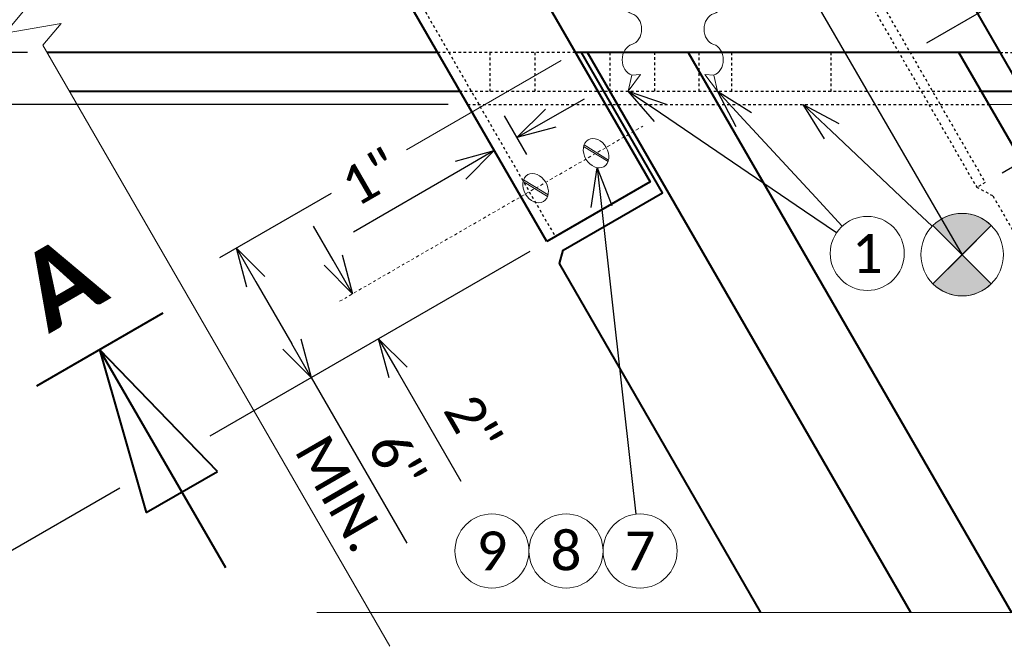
# Model space of a CAD drawing. Header units: metres. Extents: x -138 to 797, y -50 to 519.
# Tile 166 of 256: x -94 to -56, y 361 to 385. Entities that reach past the tile are written whole.
import ezdxf
from ezdxf import colors
from ezdxf.entities.mleader import LeaderData, LeaderLine
from ezdxf.enums import TextEntityAlignment as Align
from ezdxf.math import Vec2, Vec3

# ---------------------------------------------------------------- set-up
doc = ezdxf.new("R2010")
doc.units = ezdxf.units.M
doc.header["$MEASUREMENT"] = 0
doc.linetypes.add('Wisdot2', pattern=[0.125, 0.0625, -0.0625])
doc.linetypes.add('Wisdot4', pattern=[0.28125, 0.125, -0.0625, 0.03125, -0.0625])
for name, color, linetype, lineweight in [('B_ANNO', 7, 'Continuous', 18), ('B_ANNO_BREAK', 7, 'Continuous', 18), ('B_ANNO_DIM', 7, 'Continuous', 18), ('B_ANNO_SYMB', 7, 'Continuous', 18), ('B_ANNO_TEXT', 7, 'Continuous', 18), ('B_CNTR', 1, 'Wisdot4', 18), ('B_DETAIL', 7, 'Continuous', 18), ('B_DETAIL_HIDDEN', 7, 'Wisdot2', 25), ('B_DETAIL_OBJ', 7, 'Continuous', 40)]:
    doc.layers.add(name, color=color, linetype=linetype, lineweight=lineweight)
doc.styles.add('Annotative', font='calibri.ttf', dxfattribs={"height": 0.0625})
doc.styles.get("Standard").update_dxf_attribs({"font": 'calibri.ttf'})
doc.styles.add('Title', font='calibrib.ttf', dxfattribs={"height": 0.125})
doc.dimstyles.new('Annotative', dxfattribs={"dimscale": 0, "dimtxt": 0.0625, "dimasz": 0.0625, "dimexe": 0.03125, "dimexo": 0.03125, "dimgap": 0.03125, "dimtad": 1, "dimdec": 3, "dimzin": 3, "dimdsep": 46, "dimlunit": 4, "dimtxsty": 'Standard', "dimblk": 'OPEN30', "dimcen": 0.03125, "dimaunit": 1, "dimadec": 0, "dimazin": 3, "dimtfac": 0.75, "dimtdec": 3, "dimtofl": 0, "dimtmove": 0, "dimatfit": 3, "dimldrblk": 'OPEN30', "dimfxl": 1, "dimtfill": 1, "dimfrac": 1, "dimtolj": 1, "dimtzin": 0, "dimarcsym": 0})

# ---------------------------------------------------------------- blocks, each defined once
blk = doc.blocks.new('*U1773')
at = {"layer": 'B_DETAIL_OBJ'}
blk.add_line((44.7216, 117.2778), (57.1709, 95.7167), dxfattribs=at)
blk = doc.blocks.new('joint seal - plan at sidewalk')
at = {"layer": 'B_DETAIL'}
for p, q in [((0.336, 1.743), (-0.144, 2.386)), ((-0.144, 2.386), (0, 1.772)), ((0, 1.772), (0.336, 1.743)), ((0.336, -1.742), (-0.144, -2.385)), ((-0.144, -2.385), (0, -1.771)), ((0, -1.771), (0.336, -1.742))]:
    blk.add_line(p, q, dxfattribs=at)
for centre, major_axis in [((0.115, 1.181), (0, -0.607)), ((-0.113, 0.001), (0, 0.607)), ((0.115, -1.18), (0, -0.607))]:
    blk.add_ellipse(centre, major_axis=major_axis, ratio=0.8, start_param=3.377909, end_param=6.046869, dxfattribs=at)
blk = doc.blocks.new('_Open30')
at = {"color": 0, "linetype": 'ByBlock', "lineweight": -2}
for p, q in [((-1, 0.268), (0, 0)), ((0, 0), (-1, -0.268)), ((0, 0), (-1, 0))]:
    blk.add_line(p, q, dxfattribs=at)
blk = doc.blocks.new('*D3155')
at = {"layer": 'B_ANNO_DIM', "color": 0, "lineweight": -2, "transparency": 16777216}
for p, q in [((13.074, 122.572), (4.943, 117.878)), ((6.342, 116.954), (16.842, 98.767)), ((38.637, 109.618), (26.307, 102.5)), ((22.84, 100.498), (16.943, 97.093))]:
    blk.add_line(p, q, dxfattribs=at)
at = {"layer": 'Defpoints', "color": 0, "transparency": 16777216}
for p in [(13.724, 122.947), (39.286, 109.993), (17.592, 97.468)]:
    blk.add_point(p, dxfattribs=at)
at = {"layer": 'B_ANNO_DIM', "color": 0, "lineweight": -2, "transparency": 16777216, "xscale": 1.5, "yscale": 1.5, "zscale": 1.5}
for p, rotation in [((5.592, 118.253), 119.9999999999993), ((17.592, 97.468), 299.9999999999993)]:
    blk.add_blockref('_Open30', p, dxfattribs=dict(at, rotation=rotation))
at = {"layer": 'B_ANNO_DIM', "color": 0, "transparency": 16777216, "insert": (12.907, 108.62), "char_height": 1.5, "attachment_point": 5, "rotation": 300, "bg_fill": 3, "box_fill_scale": 1.25, "bg_fill_color": 256, "bg_fill_true_color": 13158600, "bg_fill_transparency": 0}
blk.add_mtext('\\A1;2\'-0"', dxfattribs=at)
blk = doc.blocks.new('*U60')
at = {"layer": 'B_ANNO', "lineweight": 40}
for p, q in [((-1.404, -1.5), (1.404, -1.5)), ((-0.79125, -4.665), (0, -1.5)), ((0, -6.353), (0, -1.5)), ((0, -1.5), (0.79125, -4.665)), ((0.79125, -4.665), (-0.79125, -4.665))]:
    blk.add_line(p, q, dxfattribs=at)
at = {"style": 'Title'}
blk.add_attdef('A', text='', height=1.5, dxfattribs=at).set_placement((0, 0), align=Align.MIDDLE_CENTER)
blk = doc.blocks.new('*D3154')
at = {"layer": 'B_ANNO_DIM', "color": 0, "lineweight": -2, "transparency": 16777216}
for p, q in [((30.98, 111.849), (26.685, 109.369)), ((28.085, 108.445), (29.465, 106.055)), ((30.215, 104.756), (33.898, 98.378))]:
    blk.add_line(p, q, dxfattribs=at)
at = {"layer": 'Defpoints', "color": 0, "transparency": 16777216}
for p in [(31.63, 112.224), (30.215, 104.756), (30.215, 104.756)]:
    blk.add_point(p, dxfattribs=at)
at = {"layer": 'B_ANNO_DIM', "color": 0, "lineweight": -2, "transparency": 16777216, "xscale": 1.5, "yscale": 1.5, "zscale": 1.5}
for p, rotation in [((27.335, 109.744), 119.9999999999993), ((30.215, 104.756), 299.9999999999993)]:
    blk.add_blockref('_Open30', p, dxfattribs=dict(at, rotation=rotation))
at = {"layer": 'B_ANNO_DIM', "color": 0, "transparency": 16777216, "insert": (32.431, 100.917), "char_height": 1.5, "attachment_point": 5, "rotation": 300}
blk.add_mtext('\\A1;6"\\PMIN.', dxfattribs=at)
blk = doc.blocks.new('*D3006')
at = {"layer": 'B_ANNO_DIM', "color": 0, "lineweight": -2, "transparency": 16777216}
for p, q in [((13.724, 122.561), (13.724, 124.061)), ((32.147, 121.061), (12.974, 121.061)), ((15.677, 119.061), (12.974, 119.061)), ((13.724, 117.561), (13.724, 112.726))]:
    blk.add_line(p, q, dxfattribs=at)
at = {"layer": 'Defpoints', "color": 0, "transparency": 16777216}
for p in [(32.897, 121.061), (13.724, 119.061), (16.427, 119.061)]:
    blk.add_point(p, dxfattribs=at)
at = {"layer": 'B_ANNO_DIM', "color": 0, "lineweight": -2, "transparency": 16777216, "xscale": 1.5, "yscale": 1.5, "zscale": 1.5}
for p, rotation in [((13.724, 121.061), 270), ((13.724, 119.061), 90)]:
    blk.add_blockref('_Open30', p, dxfattribs=dict(at, rotation=rotation))
at = {"layer": 'B_ANNO_DIM', "color": 0, "transparency": 16777216, "insert": (12.216, 114.393), "char_height": 1.5, "attachment_point": 5, "rotation": 90, "bg_fill": 3, "box_fill_scale": 1.25, "bg_fill_color": 256, "bg_fill_true_color": 13158600, "bg_fill_transparency": 0}
blk.add_mtext('\\A1;2"', dxfattribs=at)
blk = doc.blocks.new('*D3117')
at = {"layer": 'B_ANNO_DIM', "color": 0, "lineweight": -2, "transparency": 16777216}
for p, q in [((16.427, 118.778), (16.427, 120.278)), ((19.292, 117.278), (15.677, 117.278)), ((35.485, 115.278), (15.677, 115.278)), ((16.427, 113.778), (16.427, 108.943))]:
    blk.add_line(p, q, dxfattribs=at)
at = {"layer": 'Defpoints', "color": 0, "transparency": 16777216}
for p in [(16.427, 117.278), (20.042, 117.278), (36.235, 115.278)]:
    blk.add_point(p, dxfattribs=at)
at = {"layer": 'B_ANNO_DIM', "color": 0, "lineweight": -2, "transparency": 16777216, "xscale": 1.5, "yscale": 1.5, "zscale": 1.5}
for p, rotation in [((16.427, 117.278), 270), ((16.427, 115.278), 90)]:
    blk.add_blockref('_Open30', p, dxfattribs=dict(at, rotation=rotation))
at = {"layer": 'B_ANNO_DIM', "color": 0, "transparency": 16777216, "insert": (14.92, 110.61), "char_height": 1.5, "attachment_point": 5, "rotation": 90, "bg_fill": 3, "box_fill_scale": 1.25, "bg_fill_color": 256, "bg_fill_true_color": 13158600, "bg_fill_transparency": 0}
blk.add_mtext('\\A1;2"', dxfattribs=at)
blk = doc.blocks.new('circle half diag solid')
at = {"layer": 'B_ANNO_SYMB'}
h = blk.add_hatch(color=256, dxfattribs=at)
h.dxf.hatch_style = 1
h.paths.add_polyline_path([(1.123, 1.123), (1.123, 1.124, 0.414216), (-1.123, 1.124), (-1.123, 1.123), (0, 0)])
h.paths.add_polyline_path([(0, 0), (-1.122, -1.122, 0.413943), (1.122, -1.122)])
for p, q in [((-1.123, 1.123), (1.123, -1.123)), ((1.123, 1.123), (-1.123, -1.123))]:
    blk.add_line(p, q, dxfattribs=at)
at = {"layer": 'B_ANNO_SYMB', "flags": 128}
for points in [[(0, 0), (1.123, 1.123), (1.123, 1.124, 0.414216), (-1.123, 1.124), (-1.123, 1.123), (0, 0)], [(1.123, -1.123), (0, 0), (-1.123, -1.123), (-1.123, -1.122, 0.414211), (1.123, -1.123)]]:
    blk.add_lwpolyline(points, format="xyb", dxfattribs=at)
at = {"layer": 'B_ANNO_SYMB'}
blk.add_circle((0, 0.001), 1.588, dxfattribs=at)
blk = doc.blocks.new('*D3095')
at = {"layer": 'B_ANNO_DIM', "color": 0, "lineweight": -2, "transparency": 16777216}
for p, q in [((39.431, 114.747), (40.73, 115.497)), ((37.649, 114.833), (38.507, 113.347)), ((35.965, 112.746), (31.838, 110.363))]:
    blk.add_line(p, q, dxfattribs=at)
at = {"layer": 'Defpoints', "color": 0, "transparency": 16777216}
for p in [(37.274, 115.483), (37.264, 113.496), (37.264, 113.496)]:
    blk.add_point(p, dxfattribs=at)
at = {"layer": 'B_ANNO_DIM', "color": 0, "lineweight": -2, "transparency": 16777216, "xscale": 1.5, "yscale": 1.5, "zscale": 1.5}
for p, rotation in [((38.132, 113.997), 209.9999999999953), ((37.264, 113.496), 29.99999999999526)]:
    blk.add_blockref('_Open30', p, dxfattribs=dict(at, rotation=rotation))
at = {"layer": 'B_ANNO_DIM', "color": 0, "transparency": 16777216, "insert": (32.501, 112.48), "char_height": 1.5, "attachment_point": 5, "rotation": 30, "bg_fill": 3, "box_fill_scale": 1.25, "bg_fill_color": 256, "bg_fill_true_color": 13158600, "bg_fill_transparency": 0}
blk.add_mtext('\\A1;1"', dxfattribs=at)
blk = doc.blocks.new('*D3074')
at = {"layer": 'B_ANNO_DIM', "color": 0, "lineweight": -2, "transparency": 16777216}
for p, q in [((23.592, 132), (3.49, 120.394)), ((3.39, 122.068), (1.515, 125.315)), ((6.342, 116.954), (7.092, 115.655))]:
    blk.add_line(p, q, dxfattribs=at)
at = {"layer": 'Defpoints', "color": 0, "transparency": 16777216}
for p in [(24.242, 132.375), (5.592, 118.253), (5.592, 118.253)]:
    blk.add_point(p, dxfattribs=at)
at = {"layer": 'B_ANNO_DIM', "color": 0, "lineweight": -2, "transparency": 16777216, "xscale": 1.5, "yscale": 1.5, "zscale": 1.5}
for p, rotation in [((4.14, 120.769), 299.9999999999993), ((5.592, 118.253), 119.9999999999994)]:
    blk.add_blockref('_Open30', p, dxfattribs=dict(at, rotation=rotation))
blk = doc.blocks.new('*D3113')
at = {"layer": 'B_ANNO_DIM', "color": 0, "lineweight": -2, "transparency": 16777216}
for p, q in [((43.812, 135.163), (50.713, 139.147)), ((50.814, 137.473), (62.314, 117.555)), ((56.812, 112.647), (63.713, 116.631))]:
    blk.add_line(p, q, dxfattribs=at)
at = {"layer": 'Defpoints', "color": 0, "transparency": 16777216}
for p in [(43.163, 134.788), (63.064, 116.256), (56.163, 112.272)]:
    blk.add_point(p, dxfattribs=at)
at = {"layer": 'B_ANNO_DIM', "color": 0, "lineweight": -2, "transparency": 16777216, "xscale": 1.5, "yscale": 1.5, "zscale": 1.5}
for p, rotation in [((50.064, 138.772), 119.9999999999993), ((63.064, 116.256), 299.9999999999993)]:
    blk.add_blockref('_Open30', p, dxfattribs=dict(at, rotation=rotation))
at = {"layer": 'B_ANNO_DIM', "color": 0, "transparency": 16777216, "insert": (59.234, 125.904), "char_height": 1.5, "attachment_point": 5, "rotation": 300, "bg_fill": 3, "box_fill_scale": 1.25, "bg_fill_color": 256, "bg_fill_true_color": 13158600, "bg_fill_transparency": 0}
blk.add_mtext('\\A1;2\'-2"', dxfattribs=at)
blk = doc.blocks.new('*D2985')
at = {"layer": 'B_ANNO_DIM', "color": 0, "lineweight": -2, "transparency": 16777216}
for p, q in [((57.195, 119.543), (53.564, 125.833)), ((53.922, 117.653), (57.845, 119.918)), ((59.335, 115.835), (57.945, 118.243))]:
    blk.add_line(p, q, dxfattribs=at)
at = {"layer": 'Defpoints', "color": 0, "transparency": 16777216}
for p in [(53.273, 117.278), (60.085, 114.536), (60.085, 114.536)]:
    blk.add_point(p, dxfattribs=at)
at = {"layer": 'B_ANNO_DIM', "color": 0, "lineweight": -2, "transparency": 16777216, "xscale": 1.5, "yscale": 1.5, "zscale": 1.5}
for p, rotation in [((57.195, 119.543), 119.9999999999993), ((60.085, 114.536), 299.9999999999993)]:
    blk.add_blockref('_Open30', p, dxfattribs=dict(at, rotation=rotation))
at = {"layer": 'B_ANNO_DIM', "color": 0, "transparency": 16777216, "insert": (56.524, 124.34), "char_height": 1.5, "attachment_point": 5, "rotation": 300, "bg_fill": 3, "box_fill_scale": 1.25, "bg_fill_color": 256, "bg_fill_true_color": 13158600, "bg_fill_transparency": 0}
blk.add_mtext('\\A1;6 {\\H0.7x;\\S1#2;}"', dxfattribs=at)
blk = doc.blocks.new('*D3037')
at = {"layer": 'B_ANNO_DIM', "color": 0, "lineweight": -2, "transparency": 16777216}
for p, q in [((31.058, 109.284), (30.308, 110.583)), ((33.558, 104.954), (35.976, 100.767))]:
    blk.add_line(p, q, dxfattribs=at)
at = {"layer": 'Defpoints', "color": 0, "transparency": 16777216}
for p in [(31.808, 107.985), (31.808, 107.985), (32.808, 106.253)]:
    blk.add_point(p, dxfattribs=at)
at = {"layer": 'B_ANNO_DIM', "color": 0, "lineweight": -2, "transparency": 16777216, "xscale": 1.5, "yscale": 1.5, "zscale": 1.5}
for p, rotation in [((31.808, 107.985), 299.9999999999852), ((32.808, 106.253), 119.9999999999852)]:
    blk.add_blockref('_Open30', p, dxfattribs=dict(at, rotation=rotation))
at = {"layer": 'B_ANNO_DIM', "color": 0, "transparency": 16777216, "insert": (36.447, 102.965), "char_height": 1.5, "attachment_point": 5, "rotation": 300, "bg_fill": 3, "box_fill_scale": 1.25, "bg_fill_color": 256, "bg_fill_true_color": 13158600, "bg_fill_transparency": 0}
blk.add_mtext('\\A1;2"', dxfattribs=at)
blk = doc.blocks.new('*U2946')
at = {"layer": 'B_ANNO_BREAK', "flags": 128}
for points in [[(33.2437, 94.4117), (19.8807, 117.557), (20.5859, 118.3975), (18.425, 118.0165), (19.1302, 118.8569), (4.67, 143.9714)], [(140.8204, 95.7167), (118.3799, 95.7167), (118.0047, 96.7476), (117.2542, 94.6858), (116.879, 95.7167), (79.5978, 95.7167), (79.2226, 96.7476), (78.4721, 94.6858), (78.0969, 95.7167), (30.4364, 95.7167)]]:
    blk.add_lwpolyline(points, dxfattribs=at)
at = {"layer": 'B_ANNO_SYMB'}
for centre in [(51.623, 109.5386), (42.8757, 98.0819)]:
    blk.add_circle(centre, 1.4255, dxfattribs=at)
at = {"layer": 'B_DETAIL', "flags": 128}
blk.add_lwpolyline([(56.3036, 115.2778), (57.1985, 115.2778), (59.8474, 110.6898), (122.9342, 110.6898), (119.9966, 115.7778)], dxfattribs=at)
at = {"layer": 'B_DETAIL_HIDDEN'}
for p, q in [((41.4002, 137.0913), (55.8381, 112.0841)), ((43.1628, 134.7883), (56.1628, 112.2716)), ((56.7366, 117.2778), (118.4377, 117.2778)), ((36.2353, 115.2778), (56.3036, 115.2778)), ((56.1628, 112.2716), (55.8381, 112.0841)), ((56.4628, 111.752), (55.8381, 112.0841)), ((56.4628, 111.752), (65.7208, 95.7167))]:
    blk.add_line(p, q, dxfattribs=at)
at = {"layer": 'B_DETAIL_HIDDEN', "ltscale": 0.45}
for p, q in [((37.0967, 117.2778), (37.0967, 115.7898)), ((38.8277, 117.2778), (38.8277, 115.7898)), ((41.7137, 117.2778), (41.7137, 115.7898)), ((43.4467, 115.7898), (43.4467, 117.2778))]:
    blk.add_line(p, q, dxfattribs=at)
at = {"layer": 'B_DETAIL_HIDDEN', "ltscale": 0.5}
for p, q in [((45.1574, 115.7778), (45.1574, 117.2778)), ((46.4, 117.2778), (46.4, 115.7778)), ((50.2201, 117.2778), (50.2201, 115.7778))]:
    blk.add_line(p, q, dxfattribs=at)
at = {"layer": 'B_DETAIL_HIDDEN', "ltscale": 0.75}
blk.add_line((56.0219, 115.7778), (35.9466, 115.7778), dxfattribs=at)
at = {"layer": 'B_DETAIL_OBJ'}
for p, q in [((35.0806, 117.2778), (20.0419, 117.2778)), ((56.7366, 117.2778), (40.383, 117.2778)), ((67.5972, 95.7167), (55.1489, 117.2778)), ((35.9466, 115.7778), (20.9079, 115.7778)), ((57.6027, 115.7778), (56.0149, 115.7778))]:
    blk.add_line(p, q, dxfattribs=at)
at = {"layer": 'B_DETAIL_OBJ', "flags": 128}
blk.add_lwpolyline([(46.3426, 135.2807), (60.199, 111.2807), (121.9002, 111.2807), (108.0438, 135.2807)], close=True, dxfattribs=at)
at = {"color": 7, "linetype": 'Continuous', "lineweight": 18, "xscale": -1, "rotation": 180}
blk.add_blockref('joint seal - plan at sidewalk', (42.5611, 118.1758), dxfattribs=at)
at = {"color": 7, "linetype": 'Continuous', "lineweight": 18, "rotation": 180}
blk.add_blockref('joint seal - plan at sidewalk', (45.7101, 118.1758), dxfattribs=at)
at = {"xscale": -1}
blk.add_blockref('circle half diag solid', (55.276, 109.4906), dxfattribs=at)
at = {"layer": 'B_ANNO_TEXT', "char_height": 1.5, "width": 3.563823, "attachment_point": 5, "style": 'Annotative'}
for s, insert in [('1', (51.623, 109.5386)), ('8', (40.0246, 98.0819)), ('7', (42.8757, 98.0819))]:
    blk.add_mtext(s, dxfattribs=dict(at, insert=insert))
at = {"layer": 'B_ANNO_TEXT', "style": 'Annotative'}
blk.add_attdef('DIM4', text='', height=1.5, dxfattribs=at).set_placement((77.0824, 152.5336), align=Align.MIDDLE_CENTER)
at = {"layer": 'B_ANNO_DIM'}
ml = blk.add_multileader_mtext('Standard', dxfattribs=at)
ml.set_content('', color=256)
ml.set_leader_properties()
ml.set_arrow_properties(name='OPEN30')
ml.build(insert=Vec2(0, 0))
ml.multileader.update_dxf_attribs({"text_right_attachment_type": 3, "dogleg_length": 0.0625, "arrow_head_size": 1.5, "scale": 24})
ctx = ml.context
ctx.base_point, ctx.scale, ctx.char_height, ctx.arrow_head_size, ctx.landing_gap_size, ctx.plane_origin, ctx.plane_x_axis, ctx.plane_y_axis = Vec3(55.276, 109.4906), 24, 1.5, 1.5, 0.75, Vec3(49.877, 114.5105), Vec3(0.5022156, -0.8647424), Vec3(0.8647424, 0.5022156)
ctx.right_attachment = 3
notes = []
notes.append((ctx, [(0, (1, 1, 0), (47.0557, 123.6448), (0.5022156, -0.8647424), 16.368, [(0, [(45.3009, 121.0427), (47.0557, 123.6448), (47.0557, 123.6448)], 0, [])])]))
ctx.mtext.insert, ctx.mtext.text_direction, ctx.mtext.rotation, ctx.mtext.flow_direction = Vec3(56.3012, 109.2187), Vec3(0.5022156, -0.8647424), 5.238548, 5
ml = blk.add_multileader_mtext('Standard', dxfattribs=at)
ml.set_content('', color=256)
ml.set_leader_properties()
ml.set_arrow_properties(name='OPEN30')
ml.build(insert=Vec2(0, 0))
ml.multileader.update_dxf_attribs({"text_right_attachment_type": 3, "dogleg_length": 0.0625, "arrow_head_size": 1.5, "scale": 24})
ctx = ml.context
ctx.base_point, ctx.scale, ctx.char_height, ctx.arrow_head_size, ctx.landing_gap_size, ctx.plane_origin, ctx.plane_x_axis, ctx.plane_y_axis = Vec3(50.4437, 110.3394), 24, 1.5, 1.5, 0.75, Vec3(46.3255, 113.1358), Vec3(0.8272956, -0.5617669), Vec3(0.5617669, 0.8272956)
ctx.right_attachment = 3
notes.append((ctx, [(0, (1, 1, 0), (49.2028, 111.1821), (0.8272956, -0.5617669), 1.5, [(0, [(42.4171, 115.7898), (49.2028, 111.1821), (49.2028, 111.1821)], 0, [])])]))
ctx.mtext.insert, ctx.mtext.text_direction, ctx.mtext.rotation, ctx.mtext.flow_direction = Vec3(50.6428, 109.2976), Vec3(-0.8272956, 0.5617669), 2.5450726, 5
ml = blk.add_multileader_mtext('Standard', dxfattribs=at)
ml.set_content('', color=256)
ml.set_leader_properties()
ml.set_arrow_properties(name='OPEN30')
ml.build(insert=Vec2(0, 0))
ml.multileader.update_dxf_attribs({"text_right_attachment_type": 3, "dogleg_length": 0.0625, "arrow_head_size": 1.5, "scale": 24})
ctx = ml.context
ctx.base_point, ctx.scale, ctx.char_height, ctx.arrow_head_size, ctx.landing_gap_size, ctx.plane_origin, ctx.plane_x_axis, ctx.plane_y_axis = Vec3(51.6735, 109.4839), 24, 1.5, 1.5, 0.75, Vec3(47.2803, 114.2444), Vec3(-0.6781901, 0.7348865), Vec3(-0.7348865, -0.6781901)
ctx.right_attachment = 3
notes.append((ctx, [(0, (1, 1, 0), (49.639, 111.6885), (0.6781901, -0.7348865), 1.5, [(0, [(45.8541, 115.7898), (49.639, 111.6885), (49.639, 111.6885)], 0, [])])]))
ctx.mtext.insert, ctx.mtext.text_direction, ctx.mtext.rotation, ctx.mtext.flow_direction = Vec3(50.6137, 109.5264), Vec3(-0.6781901, 0.7348865), 2.3160934, 5
ml = blk.add_multileader_mtext('Standard', dxfattribs=at)
ml.set_content('', color=256)
ml.set_leader_properties()
ml.set_arrow_properties(name='OPEN30')
ml.build(insert=Vec2(0, 0))
ml.multileader.update_dxf_attribs({"text_right_attachment_type": 3, "dogleg_length": 0.0625, "arrow_head_size": 1.5, "scale": 24})
ctx = ml.context
ctx.base_point, ctx.scale, ctx.char_height, ctx.arrow_head_size, ctx.landing_gap_size, ctx.plane_origin, ctx.plane_x_axis, ctx.plane_y_axis = Vec3(54.1218, 110.5823), 24, 1.5, 1.5, 0.75, Vec3(50.6211, 113.8886), Vec3(0.7270142, -0.6866224), Vec3(0.6866224, 0.7270142)
ctx.right_attachment = 3
notes.append((ctx, [(0, (1, 1, 0), (53.1495, 111.5006), (0.7270142, -0.6866224), 1.3374, [(0, [(49.1574, 115.2778), (53.1495, 111.5006), (53.1495, 111.5006)], 0, [])])]))
ctx.mtext.insert, ctx.mtext.text_direction, ctx.mtext.rotation, ctx.mtext.flow_direction = Vec3(55.182, 110.6126), Vec3(0.7270142, -0.6866224), 5.5263524, 5
for ctx, leaders in notes:
    for number, flags, end, landing, length, lines in leaders:
        leader = LeaderData()
        leader.index, (leader.has_last_leader_line, leader.has_dogleg_vector, leader.attachment_direction) = number, flags
        leader.last_leader_point, leader.dogleg_vector, leader.dogleg_length = Vec3(end), Vec3(landing), length
        for number, points, colour, breaks in lines:
            line = LeaderLine()
            line.index, line.vertices, line.color, line.breaks = number, Vec3.list(points), colors.encode_raw_color(colour), breaks
            leader.lines.append(line)
        ctx.leaders.append(leader)
dim = blk.add_linear_dim(base=(63.0635, 116.2558), p1=(43.1628, 134.7883), p2=(56.1628, 112.2716), angle=300, dimstyle='Annotative', dxfattribs=at)
dim.commit()
dim.dimension.update_dxf_attribs({"geometry": '*D3113', "text_midpoint": (57.9285, 125.1499), "dimtype": 160})
dim = blk.add_linear_dim(base=(17.5923, 97.4682), p1=(13.7236, 122.9474), p2=(39.2864, 109.9932), angle=300, dimstyle='Annotative', dxfattribs=at)
dim.commit()
dim.dimension.update_dxf_attribs({"geometry": '*D3155', "text_midpoint": (12.9074, 108.6197)})
at = {"layer": 'B_ANNO_SYMB'}
for centre in [(37.1735, 98.0819), (40.0246, 98.0819)]:
    blk.add_circle(centre, 1.4255, dxfattribs=at)
at = {"layer": 'B_ANNO_DIM'}
ref = blk.add_blockref('*U60', (20.5666, 108.4326), dxfattribs=dict(at, xscale=-2, yscale=2, zscale=2, rotation=30.02196406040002))
ref.add_attrib('A', 'A', dxfattribs={"layer": '0', "height": 3, "rotation": 30.02196, "style": 'Title'}).set_placement((20.5666, 108.4326), align=Align.MIDDLE_CENTER)
at = {"layer": 'B_ANNO_TEXT', "insert": (37.1735, 98.0819), "char_height": 1.5, "width": 3.563823, "attachment_point": 5, "style": 'Annotative'}
blk.add_mtext('9', dxfattribs=at)
at = {"layer": 'B_ANNO_DIM'}
dim = blk.add_linear_dim(base=(60.0855, 114.5364), p1=(53.2725, 117.2778), p2=(60.0855, 114.5364), angle=300, text='6 {\\H0.7x;\\S1#2;}"', dimstyle='Annotative', dxfattribs=at)
dim.commit()
dim.dimension.update_dxf_attribs({"geometry": '*D2985', "text_midpoint": (54.9503, 123.4308), "dimtype": 160})
dim = blk.add_linear_dim(base=(13.7236, 119.0608), p1=(32.8965, 121.0608), p2=(16.4272, 119.0608), angle=90, dimstyle='Annotative', dxfattribs=at)
dim.commit()
dim.dimension.update_dxf_attribs({"geometry": '*D3006', "text_midpoint": (13.7236, 114.3935), "dimtype": 160})
dim = blk.add_linear_dim(base=(30.2151, 104.7559), p1=(31.6298, 112.2241), p2=(30.2151, 104.7559), angle=300, text='6"\\XMIN.', dimstyle='Annotative', override={"dimtfill": 0}, dxfattribs=at)
dim.commit()
dim.dimension.update_dxf_attribs({"geometry": '*D3154', "text_midpoint": (32.4313, 100.9172), "dimtype": 160})
ml = blk.add_multileader_mtext('Standard', dxfattribs=at)
ml.set_content('', color=256)
ml.set_leader_properties()
ml.set_arrow_properties(name='OPEN30')
ml.build(insert=Vec2(0, 0))
ml.multileader.update_dxf_attribs({"text_right_attachment_type": 3, "dogleg_length": 0.0625, "arrow_head_size": 1.5, "scale": 24})
ctx = ml.context
ctx.base_point, ctx.scale, ctx.char_height, ctx.arrow_head_size, ctx.landing_gap_size, ctx.plane_origin, ctx.plane_x_axis, ctx.plane_y_axis = Vec3(42.8839, 98.0079), 24, 1.5, 1.5, 0.75, Vec3(42.165, 104.4457), Vec3(-0.1109776, 0.9938229), Vec3(-0.9938229, -0.1109776)
ctx.right_attachment = 3
notes = []
notes.append((ctx, [(0, (1, 1, 0), (42.551, 100.9893), (0.1109776, -0.9938229), 1.5, [(0, [(41.228, 112.8366), (42.551, 100.9893), (42.551, 100.9893)], 0, [])])]))
ctx.mtext.insert, ctx.mtext.text_direction, ctx.mtext.rotation, ctx.mtext.flow_direction = Vec3(43.5461, 98.8365), Vec3(0.1109776, -0.9938229), 4.8235957, 5
for ctx, leaders in notes:
    for number, flags, end, landing, length, lines in leaders:
        leader = LeaderData()
        leader.index, (leader.has_last_leader_line, leader.has_dogleg_vector, leader.attachment_direction) = number, flags
        leader.last_leader_point, leader.dogleg_vector, leader.dogleg_length = Vec3(end), Vec3(landing), length
        for number, points, colour, breaks in lines:
            line = LeaderLine()
            line.index, line.vertices, line.color, line.breaks = number, Vec3.list(points), colors.encode_raw_color(colour), breaks
            leader.lines.append(line)
        ctx.leaders.append(leader)
dim = blk.add_linear_dim(base=(16.4272, 117.2778), p1=(36.2353, 115.2778), p2=(20.0419, 117.2778), angle=270, dimstyle='Annotative', dxfattribs=at)
dim.commit()
dim.dimension.update_dxf_attribs({"geometry": '*D3117', "text_midpoint": (16.4272, 110.6105), "dimtype": 160})
at = {"layer": 'B_DETAIL_HIDDEN', "ltscale": 0.5}
blk.add_line((40.383, 117.2778), (35.0806, 117.2778), dxfattribs=at)
at = {"layer": 'B_ANNO_DIM'}
dim = blk.add_linear_dim(base=(5.5923, 118.2528), p1=(24.2417, 132.3747), p2=(5.5923, 118.2528), angle=120, text=' ', dimstyle='Annotative', dxfattribs=at)
dim.commit()
dim.dimension.update_dxf_attribs({"geometry": '*D3074', "text_midpoint": (1.8897, 124.6659), "dimtype": 160})
dim = blk.add_linear_dim(base=(37.2642, 113.4957), p1=(37.274, 115.4828), p2=(37.2642, 113.4957), angle=30, dimstyle='Annotative', dxfattribs=at)
dim.commit()
dim.dimension.update_dxf_attribs({"geometry": '*D3095', "text_midpoint": (32.5013, 112.4798)})
blk.add_line((33.8812, 113.5239), (39.8406, 116.9646), dxfattribs=at)
at = {"layer": 'B_CNTR'}
blk.add_line((31.3081, 107.696), (42.982, 114.4359), dxfattribs=at)
at = {"layer": 'B_DETAIL'}
for p, q in [((40.7017, 113.6578), (41.6433, 113.0768)), ((40.7188, 113.7162), (41.6604, 113.1352)), ((38.3734, 112.3136), (39.3151, 111.7326)), ((38.3905, 112.372), (39.3322, 111.791))]:
    blk.add_line(p, q, dxfattribs=at)
for centre in [(41.1813, 113.3963), (38.853, 112.0521)]:
    blk.add_ellipse(centre, major_axis=(0.3, -0.5196), ratio=0.75, dxfattribs=at)
at = {"layer": 'B_DETAIL_HIDDEN'}
blk.add_line((27.612, 130.9658), (39.612, 110.1812), dxfattribs=at)
at = {"layer": 'B_DETAIL_OBJ'}
blk.add_line((53.3024, 95.7167), (40.8541, 117.2778), dxfattribs=at)
at = {"layer": 'B_DETAIL_OBJ', "flags": 128}
blk.add_lwpolyline([(39.2864, 109.9932), (27.2864, 130.7778), (31.2632, 133.0738), (43.2632, 112.2892)], close=True, dxfattribs=at)
blk.add_lwpolyline([(47.5289, 95.7167), (39.7739, 109.1488), (39.9111, 109.6611), (43.7433, 111.8736), (40.6232, 117.2778)], dxfattribs=at)
at = {"layer": 'B_ANNO_DIM'}
dim = blk.add_linear_dim(base=(31.8082, 107.9851), p1=(32.8082, 106.2531), p2=(31.8082, 107.9851), angle=300, dimstyle='Annotative', dxfattribs=at)
dim.commit()
dim.dimension.update_dxf_attribs({"geometry": '*D3037', "text_midpoint": (35.1419, 102.2111), "dimtype": 160})

msp = doc.modelspace()

# ---------------------------------------------------------------- block references
msp.add_blockref('*U1773', (-112.829, 266.839))

# ---------------------------------------------------------------- next in the draw order: block references
msp.add_blockref('*U2946', (-112.829, 266.839))

doc.saveas('drawing.dxf')
